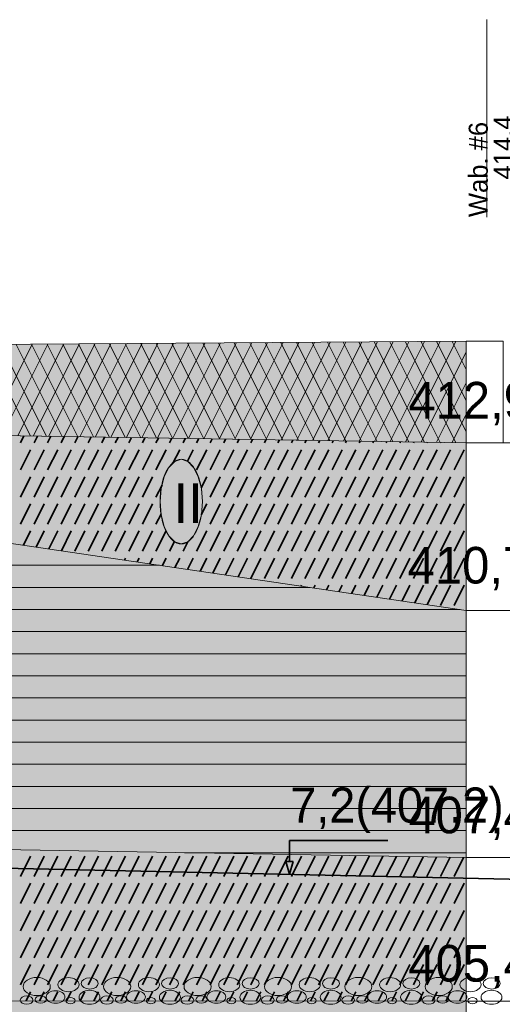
# Model space of a CAD drawing. Header units: millimetres. Extents: x -50987266 to 2610517, y -212233 to 51153522.
# Tile 140 of 174: x 1000655 to 1007268, y -108637 to -95151. Entities that reach past the tile are written whole.
import ezdxf

# ---------------------------------------------------------------- set-up
doc = ezdxf.new("R2010")
doc.units = ezdxf.units.MM
doc.layers.add('PDF4_Geometry', color=7, linetype='Continuous', true_color=0x7f7f7f)
doc.layers.add('PDF4_Solid Fills', color=7, linetype='Continuous', true_color=0xffffff)
doc.layers.add('PDF4_Text', color=7, linetype='Continuous')
doc.layers.add('S - LINE', color=7, linetype='Continuous', lineweight=15)
doc.styles.add('PDF AcadMtavr', font='acadmtavr.ttf')

# ---------------------------------------------------------------- blocks, each defined once
blk = doc.blocks.new('A$C9e718da0')
at = {"layer": 'PDF4_Solid Fills', "transparency": 33554559}
blk.add_hatch(color=256, dxfattribs=at).paths.add_polyline_path([(14281, -6262), (14281, -616), (21818, -675), (56734, -3242), (56734, -6628)])
at = {"layer": 'PDF4_Geometry', "color": 7, "lineweight": 18}
for points in [[(57297, 4495), (57297, 4849)], [(57297, 3831), (57297, 4495)], [(57297, 3327), (57297, 3831)], [(57297, 2930), (57297, 3327)], [(57297, 2523), (57297, 2930)], [(57297, 2145), (57297, 2523)]]:
    blk.add_lwpolyline(points, dxfattribs=at)
at = {"layer": 'PDF4_Geometry', "color": 7, "lineweight": 13}
for points in [[(57743, -947), (57743, 444), (56734, 444), (14281, 298)], [(56734, 444), (14281, 298), (14281, -616)], [(21818, -675), (56734, -947), (56734, 444)], [(45703, 406), (44446, -851)], [(46133, 407), (44871, -854)], [(46562, 409), (45296, -858)], [(45679, 406), (46956, -871)], [(46992, 410), (45721, -861)], [(46106, 407), (47387, -874)], [(47422, 412), (46146, -864)], [(46533, 409), (47819, -877)], [(47852, 413), (46571, -868)], [(46960, 410), (48251, -881)], [(48282, 415), (46996, -871)], [(47387, 412), (48682, -884)], [(48711, 416), (47421, -874)], [(47814, 413), (49114, -887)], [(49141, 418), (47846, -878)], [(48240, 415), (49546, -891)], [(49571, 419), (48271, -881)], [(48667, 416), (49977, -894)], [(50001, 421), (48696, -884)], [(49094, 418), (50409, -898)], [(50430, 422), (49121, -887)], [(49521, 419), (50841, -901)], [(50860, 424), (49546, -891)], [(49948, 420), (51272, -904)], [(51290, 425), (49971, -894)], [(50374, 422), (51704, -908)], [(51720, 427), (50396, -897)], [(50801, 423), (52136, -911)], [(52149, 428), (50821, -901)], [(51228, 425), (52567, -914)], [(52579, 429), (51246, -904)], [(51655, 426), (52999, -918)], [(53009, 431), (51671, -907)], [(52082, 428), (53431, -921)], [(53439, 432), (52096, -911)], [(52509, 429), (53862, -924)], [(53869, 434), (52521, -914)], [(52936, 431), (54294, -928)], [(54299, 435), (52946, -917)], [(53362, 432), (54726, -931)], [(54728, 437), (53371, -921)], [(53789, 434), (55157, -934)], [(55158, 438), (53796, -924)], [(54216, 435), (55589, -938)], [(55588, 440), (54221, -927)], [(54643, 437), (56021, -941)], [(56018, 441), (54646, -930)], [(55070, 438), (56452, -945)], [(56447, 443), (55071, -934)], [(55497, 439), (56734, -798)], [(55924, 441), (56734, -369)], [(56350, 442), (56734, 59)], [(43545, 398), (44797, -854)], [(44843, 403), (43596, -844)], [(43972, 400), (45229, -857)], [(45273, 404), (44021, -848)], [(44399, 401), (45661, -861)], [(44826, 403), (46092, -864)], [(45252, 404), (46524, -867)], [(56734, 301), (55496, -937)], [(56734, -127), (55921, -940)], [(14281, -6262), (14281, -616), (56734, -947)], [(14281, -616), (21818, -675), (56734, -3242)], [(56734, -556), (56346, -944)], [(21818, -675), (56734, -3242), (56734, -947)], [(56734, -947), (58490, -947)], [(48745, -1201), (48584, -1283)], [(48925, -1173), (48745, -1201)], [(49104, -1201), (48925, -1173)], [(49265, -1283), (49104, -1201)], [(48584, -1283), (48456, -1412)], [(49393, -1412), (49265, -1283)], [(48456, -1412), (48373, -1573)], [(49476, -1573), (49393, -1412)], [(48373, -1573), (48345, -1752)], [(49504, -1752), (49476, -1573)], [(48345, -1752), (48373, -1931)], [(49476, -1931), (49504, -1752)], [(48373, -1931), (48456, -2093)], [(49393, -2093), (49476, -1931)], [(48456, -2093), (48584, -2221)], [(49265, -2221), (49393, -2093)], [(48584, -2221), (48745, -2303)], [(49104, -2303), (49265, -2221)], [(48745, -2303), (48925, -2332)], [(48925, -2332), (49104, -2303)], [(14281, -6262), (56734, -6628), (56734, -3242)], [(56734, -3242), (58490, -3242)], [(14281, -8585), (14281, -6262), (56734, -6628)], [(56734, -6628), (56734, -8595), (14281, -8585)], [(56734, -6628), (58490, -6628)], [(56734, -8595), (14281, -8585), (14281, -10253)], [(14281, -10253), (56734, -9789), (56734, -8595)], [(56734, -8595), (58267, -8595)]]:
    blk.add_lwpolyline(points, dxfattribs=at)
at = {"layer": 'PDF4_Geometry', "lineweight": 15}
blk.add_lwpolyline([(56734, -14766), (56734, 444)], dxfattribs=at)
at = {"layer": 'PDF4_Geometry', "color": 1, "lineweight": 0}
for points in [[(14281, -616), (56734, -947)], [(56734, -3242), (21818, -675)], [(14281, -6262), (56734, -6628)], [(14281, -8585), (56734, -8595)]]:
    blk.add_lwpolyline(points, dxfattribs=at)
at = {"layer": 'PDF4_Geometry', "color": 14, "lineweight": 35, "true_color": 0xa80f02}
for points in [[(44616, -852), (44520, -948)], [(44984, -855), (44891, -948)], [(45353, -858), (45263, -948)], [(45721, -861), (45634, -948)], [(46089, -864), (46005, -948)], [(46457, -867), (46376, -948)], [(46826, -870), (46748, -948)], [(47194, -873), (47119, -948)], [(47562, -875), (47490, -948)], [(47931, -878), (47861, -948)], [(48299, -881), (48232, -948)], [(48667, -884), (48604, -948)], [(49036, -887), (48975, -948)], [(49404, -890), (49346, -948)], [(49772, -893), (49717, -948)], [(50141, -895), (50088, -948)], [(50509, -898), (50459, -948)], [(50878, -901), (50831, -948)], [(51246, -904), (51202, -948)], [(51614, -907), (51573, -948)], [(51983, -910), (51944, -948)], [(52351, -913), (52316, -948)], [(52719, -916), (52687, -948)], [(53087, -918), (53058, -948)], [(53456, -921), (53429, -948)], [(53824, -924), (53800, -948)], [(54192, -927), (54171, -948)], [(54561, -930), (54543, -948)], [(54929, -933), (54914, -948)], [(55297, -936), (55285, -948)], [(55666, -939), (55656, -948)], [(56034, -941), (56027, -948)], [(44799, -1041), (44520, -1319)], [(45170, -1041), (44891, -1319)], [(45541, -1041), (45263, -1319)], [(45912, -1041), (45634, -1319)], [(46283, -1041), (46005, -1319)], [(46655, -1041), (46376, -1319)], [(47026, -1041), (46748, -1319)], [(47397, -1041), (47119, -1319)], [(47768, -1041), (47490, -1319)], [(48140, -1041), (47861, -1319)], [(48511, -1041), (48232, -1319)], [(48882, -1041), (48697, -1226)], [(49253, -1041), (49094, -1200)], [(49624, -1041), (49346, -1319)], [(49995, -1041), (49717, -1319)], [(50367, -1041), (50088, -1319)], [(50738, -1041), (50459, -1319)], [(51109, -1041), (50831, -1319)], [(51480, -1041), (51202, -1319)], [(51852, -1041), (51573, -1319)], [(52223, -1041), (51944, -1319)], [(52594, -1041), (52316, -1319)], [(52965, -1041), (52687, -1319)], [(53336, -1041), (53058, -1319)], [(53707, -1041), (53429, -1319)], [(54079, -1041), (53800, -1319)], [(54450, -1041), (54171, -1319)], [(54821, -1041), (54543, -1319)], [(55192, -1041), (54914, -1319)], [(55563, -1041), (55285, -1319)], [(55935, -1041), (55656, -1319)], [(56306, -1041), (56027, -1319)], [(56402, -944), (56399, -948)], [(56677, -1041), (56399, -1319)], [(44799, -1412), (44520, -1690)], [(45170, -1412), (44891, -1690)], [(45541, -1412), (45263, -1690)], [(45912, -1412), (45634, -1690)], [(46283, -1412), (46005, -1690)], [(46655, -1412), (46376, -1690)], [(47026, -1412), (46748, -1690)], [(47397, -1412), (47119, -1690)], [(47768, -1412), (47490, -1690)], [(48140, -1412), (47861, -1690)], [(49624, -1412), (49471, -1565)], [(49995, -1412), (49717, -1690)], [(50367, -1412), (50088, -1690)], [(50738, -1412), (50459, -1690)], [(51109, -1412), (50831, -1690)], [(51480, -1412), (51202, -1690)], [(51852, -1412), (51573, -1690)], [(52223, -1412), (51944, -1690)], [(52594, -1412), (52316, -1690)], [(52965, -1412), (52687, -1690)], [(53336, -1412), (53058, -1690)], [(53707, -1412), (53429, -1690)], [(54079, -1412), (53800, -1690)], [(54450, -1412), (54171, -1690)], [(54821, -1412), (54543, -1690)], [(55192, -1412), (54914, -1690)], [(55563, -1412), (55285, -1690)], [(55935, -1412), (55656, -1690)], [(56306, -1412), (56027, -1690)], [(56677, -1412), (56399, -1690)], [(48398, -1525), (48232, -1690)], [(44799, -1783), (44520, -2061)], [(45170, -1783), (44891, -2061)], [(45541, -1783), (45263, -2061)], [(45912, -1783), (45634, -2061)], [(46283, -1783), (46005, -2061)], [(46655, -1783), (46376, -2061)], [(47026, -1783), (46748, -2061)], [(47397, -1783), (47119, -2061)], [(47768, -1783), (47490, -2061)], [(48140, -1783), (47861, -2061)], [(49624, -1783), (49475, -1932)], [(49995, -1783), (49717, -2061)], [(50367, -1783), (50088, -2061)], [(50738, -1783), (50459, -2061)], [(51109, -1783), (50831, -2061)], [(51480, -1783), (51202, -2061)], [(51852, -1783), (51573, -2061)], [(52223, -1783), (51944, -2061)], [(52594, -1783), (52316, -2061)], [(52965, -1783), (52687, -2061)], [(53336, -1783), (53058, -2061)], [(53707, -1783), (53429, -2061)], [(54079, -1783), (53800, -2061)], [(54450, -1783), (54171, -2061)], [(54821, -1783), (54543, -2061)], [(55192, -1783), (54914, -2061)], [(55563, -1783), (55285, -2061)], [(55935, -1783), (55656, -2061)], [(56306, -1783), (56027, -2061)], [(56677, -1783), (56399, -2061)], [(48372, -1922), (48232, -2061)], [(44799, -2154), (44603, -2350)], [(45170, -2154), (44949, -2375)], [(45541, -2154), (45295, -2401)], [(45912, -2154), (45640, -2426)], [(46283, -2154), (46005, -2433)], [(46655, -2154), (46376, -2433)], [(47026, -2154), (46748, -2433)], [(47397, -2154), (47119, -2433)], [(47768, -2154), (47490, -2433)], [(48140, -2154), (47861, -2433)], [(48511, -2154), (48232, -2433)], [(49624, -2154), (49346, -2433)], [(49995, -2154), (49717, -2433)], [(50367, -2154), (50088, -2433)], [(50738, -2154), (50459, -2433)], [(51109, -2154), (50831, -2433)], [(51480, -2154), (51202, -2433)], [(51852, -2154), (51573, -2433)], [(52223, -2154), (51944, -2433)], [(52594, -2154), (52316, -2433)], [(52965, -2154), (52687, -2433)], [(53336, -2154), (53058, -2433)], [(53707, -2154), (53429, -2433)], [(54079, -2154), (53800, -2433)], [(54450, -2154), (54171, -2433)], [(54821, -2154), (54543, -2433)], [(55192, -2154), (54914, -2433)], [(55563, -2154), (55285, -2433)], [(55935, -2154), (55656, -2433)], [(56306, -2154), (56027, -2433)], [(56677, -2154), (56399, -2433)], [(48737, -2299), (48604, -2433)], [(49104, -2303), (48975, -2433)], [(47026, -2526), (47023, -2528)], [(47397, -2526), (47369, -2553)], [(47768, -2526), (47715, -2579)], [(48140, -2526), (48061, -2604)], [(48511, -2526), (48407, -2630)], [(48882, -2526), (48752, -2655)], [(49253, -2526), (49098, -2681)], [(49624, -2526), (49444, -2706)], [(49995, -2526), (49790, -2731)], [(50367, -2526), (50135, -2757)], [(50738, -2526), (50481, -2782)], [(51109, -2526), (50831, -2804)], [(51480, -2526), (51202, -2804)], [(51852, -2526), (51573, -2804)], [(52223, -2526), (51944, -2804)], [(52594, -2526), (52316, -2804)], [(52965, -2526), (52687, -2804)], [(53336, -2526), (53058, -2804)], [(53707, -2526), (53429, -2804)], [(54079, -2526), (53800, -2804)], [(54450, -2526), (54171, -2804)], [(54821, -2526), (54543, -2804)], [(55192, -2526), (54914, -2804)], [(55563, -2526), (55285, -2804)], [(55935, -2526), (55656, -2804)], [(56306, -2526), (56027, -2804)], [(56677, -2526), (56399, -2804)], [(52223, -2897), (52210, -2909)], [(52594, -2897), (52556, -2935)], [(52965, -2897), (52902, -2960)], [(53336, -2897), (53247, -2986)], [(53707, -2897), (53593, -3011)], [(54079, -2897), (53939, -3036)], [(54450, -2897), (54285, -3062)], [(54821, -2897), (54631, -3087)], [(55192, -2897), (54976, -3113)], [(55563, -2897), (55322, -3138)], [(55935, -2897), (55668, -3163)], [(56306, -2897), (56027, -3175)], [(56677, -2897), (56399, -3175)], [(44799, -6609), (44520, -6887)], [(45170, -6609), (44891, -6887)], [(45541, -6609), (45263, -6887)], [(45912, -6609), (45634, -6887)], [(46283, -6609), (46005, -6887)], [(46655, -6609), (46376, -6887)], [(47026, -6609), (46748, -6887)], [(47397, -6609), (47119, -6887)], [(47768, -6609), (47490, -6887)], [(48140, -6609), (47861, -6887)], [(48511, -6609), (48232, -6887)], [(48882, -6609), (48604, -6887)], [(49253, -6609), (48975, -6887)], [(49624, -6609), (49346, -6887)], [(49995, -6609), (49717, -6887)], [(50367, -6609), (50088, -6887)], [(50738, -6609), (50459, -6887)], [(51109, -6609), (50831, -6887)], [(51480, -6609), (51202, -6887)], [(51852, -6609), (51573, -6887)], [(52223, -6609), (51944, -6887)], [(52594, -6609), (52316, -6887)], [(52965, -6609), (52687, -6887)], [(53336, -6609), (53058, -6887)], [(53707, -6609), (53429, -6887)], [(54079, -6609), (53800, -6887)], [(54450, -6609), (54171, -6887)], [(54819, -6611), (54543, -6887)], [(55186, -6615), (54914, -6887)], [(55555, -6618), (55285, -6887)], [(55923, -6621), (55656, -6887)], [(56291, -6624), (56027, -6887)], [(56659, -6627), (56399, -6887)], [(44799, -6980), (44520, -7258)], [(45170, -6980), (44891, -7258)], [(45541, -6980), (45263, -7258)], [(45912, -6980), (45634, -7258)], [(46283, -6980), (46005, -7258)], [(46655, -6980), (46376, -7258)], [(47026, -6980), (46748, -7258)], [(47397, -6980), (47119, -7258)], [(47768, -6980), (47490, -7258)], [(48140, -6980), (47861, -7258)], [(48511, -6980), (48232, -7258)], [(48882, -6980), (48604, -7258)], [(49253, -6980), (48975, -7258)], [(49624, -6980), (49346, -7258)], [(49995, -6980), (49717, -7258)], [(50367, -6980), (50088, -7258)], [(50738, -6980), (50459, -7258)], [(51109, -6980), (50831, -7258)], [(51480, -6980), (51202, -7258)], [(51852, -6980), (51573, -7258)], [(52223, -6980), (51944, -7258)], [(52594, -6980), (52316, -7258)], [(52965, -6980), (52687, -7258)], [(53336, -6980), (53058, -7258)], [(53707, -6980), (53429, -7258)], [(54079, -6980), (53800, -7258)], [(54450, -6980), (54171, -7258)], [(54821, -6980), (54543, -7258)], [(55192, -6980), (54914, -7258)], [(55563, -6980), (55285, -7258)], [(55935, -6980), (55656, -7258)], [(56306, -6980), (56027, -7258)], [(56677, -6980), (56399, -7258)], [(44799, -7351), (44520, -7630)], [(45170, -7351), (44891, -7630)], [(45541, -7351), (45263, -7630)], [(45912, -7351), (45634, -7630)], [(46283, -7351), (46005, -7630)], [(46655, -7351), (46376, -7630)], [(47026, -7351), (46748, -7630)], [(47397, -7351), (47119, -7630)], [(47768, -7351), (47490, -7630)], [(48140, -7351), (47861, -7630)], [(48511, -7351), (48232, -7630)], [(48882, -7351), (48604, -7630)], [(49253, -7351), (48975, -7630)], [(49624, -7351), (49346, -7630)], [(49995, -7351), (49717, -7630)], [(50367, -7351), (50088, -7630)], [(50738, -7351), (50459, -7630)], [(51109, -7351), (50831, -7630)], [(51480, -7351), (51202, -7630)], [(51852, -7351), (51573, -7630)], [(52223, -7351), (51944, -7630)], [(52594, -7351), (52316, -7630)], [(52965, -7351), (52687, -7630)], [(53336, -7351), (53058, -7630)], [(53707, -7351), (53429, -7630)], [(54079, -7351), (53800, -7630)], [(54450, -7351), (54171, -7630)], [(54821, -7351), (54543, -7630)], [(55192, -7351), (54914, -7630)], [(55563, -7351), (55285, -7630)], [(55935, -7351), (55656, -7630)], [(56306, -7351), (56027, -7630)], [(56677, -7351), (56399, -7630)], [(44799, -7722), (44520, -8001)], [(45170, -7722), (44891, -8001)], [(45541, -7722), (45263, -8001)], [(45912, -7722), (45634, -8001)], [(46283, -7722), (46005, -8001)], [(46655, -7722), (46376, -8001)], [(47026, -7722), (46748, -8001)], [(47397, -7722), (47119, -8001)], [(47768, -7722), (47490, -8001)], [(48140, -7722), (47861, -8001)], [(48511, -7722), (48232, -8001)], [(48882, -7722), (48604, -8001)], [(49253, -7722), (48975, -8001)], [(49624, -7722), (49346, -8001)], [(49995, -7722), (49717, -8001)], [(50367, -7722), (50088, -8001)], [(50738, -7722), (50459, -8001)], [(51109, -7722), (50831, -8001)], [(51480, -7722), (51202, -8001)], [(51852, -7722), (51573, -8001)], [(52223, -7722), (51944, -8001)], [(52594, -7722), (52316, -8001)], [(52965, -7722), (52687, -8001)], [(53336, -7722), (53058, -8001)], [(53707, -7722), (53429, -8001)], [(54079, -7722), (53800, -8001)], [(54450, -7722), (54171, -8001)], [(54821, -7722), (54543, -8001)], [(55192, -7722), (54914, -8001)], [(55563, -7722), (55285, -8001)], [(55935, -7722), (55656, -8001)], [(56306, -7722), (56027, -8001)], [(56677, -7722), (56399, -8001)], [(44799, -8094), (44520, -8372)], [(45170, -8094), (44891, -8372)], [(45541, -8094), (45263, -8372)], [(45912, -8094), (45634, -8372)], [(46283, -8094), (46005, -8372)], [(46655, -8094), (46376, -8372)], [(47026, -8094), (46748, -8372)], [(47397, -8094), (47119, -8372)], [(47768, -8094), (47490, -8372)], [(48140, -8094), (47861, -8372)], [(48511, -8094), (48232, -8372)], [(48882, -8094), (48604, -8372)], [(49253, -8094), (48975, -8372)], [(49624, -8094), (49346, -8372)], [(49995, -8094), (49717, -8372)], [(50367, -8094), (50088, -8372)], [(50738, -8094), (50459, -8372)], [(51109, -8094), (50831, -8372)], [(51480, -8094), (51202, -8372)], [(51852, -8094), (51573, -8372)], [(52223, -8094), (51944, -8372)], [(52594, -8094), (52316, -8372)], [(52965, -8094), (52687, -8372)], [(53336, -8094), (53058, -8372)], [(53707, -8094), (53429, -8372)], [(54079, -8094), (53800, -8372)], [(54450, -8094), (54171, -8372)], [(54821, -8094), (54543, -8372)], [(55192, -8094), (54914, -8372)], [(55563, -8094), (55285, -8372)], [(55935, -8094), (55656, -8372)], [(56306, -8094), (56027, -8372)], [(56677, -8094), (56399, -8372)], [(44799, -8465), (44672, -8592)], [(45170, -8465), (45043, -8592)], [(45541, -8465), (45414, -8592)], [(45912, -8465), (45785, -8592)], [(46283, -8465), (46156, -8592)], [(46655, -8465), (46527, -8592)], [(47026, -8465), (46898, -8592)], [(47397, -8465), (47270, -8592)], [(47768, -8465), (47641, -8592)], [(48140, -8465), (48012, -8593)], [(48511, -8465), (48383, -8593)], [(48882, -8465), (48754, -8593)], [(49253, -8465), (49125, -8593)], [(49624, -8465), (49496, -8593)], [(49995, -8465), (49867, -8593)], [(50367, -8465), (50239, -8593)], [(50738, -8465), (50610, -8593)], [(51109, -8465), (50981, -8593)], [(51480, -8465), (51352, -8593)], [(51852, -8465), (51723, -8593)], [(52223, -8465), (52094, -8593)], [(52594, -8465), (52465, -8594)], [(52965, -8465), (52836, -8594)], [(53336, -8465), (53207, -8594)], [(53707, -8465), (53578, -8594)], [(54079, -8465), (53950, -8594)], [(54450, -8465), (54321, -8594)], [(54821, -8465), (54692, -8594)], [(55192, -8465), (55063, -8594)], [(55563, -8465), (55434, -8594)], [(55935, -8465), (55805, -8594)], [(56306, -8465), (56176, -8594)], [(56677, -8465), (56547, -8595)]]:
    blk.add_lwpolyline(points, dxfattribs=at)
at = {"layer": 'PDF4_Geometry', "color": 30, "lineweight": 18, "true_color": 0xff6600}
for points in [[(48328, -2624), (27211, -2624)], [(52447, -2927), (27616, -2927)], [(56566, -3230), (27679, -3230)], [(56734, -3533), (27570, -3533)], [(56734, -3835), (14281, -3835)], [(56734, -4138), (14281, -4138)], [(56734, -4441), (14281, -4441)], [(56734, -4744), (14281, -4744)], [(56734, -5047), (14281, -5047)], [(56734, -5350), (14281, -5350)], [(56734, -5653), (14281, -5653)], [(56734, -5955), (14281, -5955)], [(56734, -6258), (14281, -6258)], [(56734, -6561), (49014, -6561)]]:
    blk.add_lwpolyline(points, dxfattribs=at)
at = {"layer": 'PDF4_Geometry', "color": 5, "lineweight": 35}
for points in [[(73043, -7086), (303, -6300)], [(51888, -6682), (51888, -6394)], [(51888, -6394), (54587, -6394)], [(51787, -6682), (51988, -6682)], [(51988, -6682), (51888, -6857), (51787, -6682)]]:
    blk.add_lwpolyline(points, dxfattribs=at)
at = {"layer": 'PDF4_Geometry', "color": 7, "lineweight": 13}
blk.add_circle((48924, -1752), 580, dxfattribs=at)
at = {"layer": 'PDF4_Geometry', "color": 1, "lineweight": 0}
blk.add_circle((48924, -1752), 580, dxfattribs=at)
at = {"layer": 'PDF4_Geometry', "lineweight": 15}
for points in [[(44596, -8394), (44596, -8325), (44761, -8270), (44966, -8270)], [(44966, -8270), (45171, -8270), (45337, -8325), (45337, -8394)], [(45547, -8368), (45547, -8315), (45676, -8272), (45836, -8272)], [(45836, -8272), (45995, -8272), (46125, -8315), (46125, -8368)], [(46185, -8351), (46185, -8308), (46289, -8273), (46418, -8273)], [(46418, -8428), (46289, -8428), (46185, -8393), (46185, -8351)], [(46418, -8273), (46546, -8273), (46650, -8308), (46650, -8351)], [(46650, -8351), (46650, -8393), (46546, -8428), (46418, -8428)], [(46799, -8394), (46799, -8325), (46965, -8270), (47169, -8270)], [(47169, -8270), (47374, -8270), (47540, -8325), (47540, -8394)], [(47750, -8368), (47750, -8315), (47879, -8272), (48039, -8272)], [(48039, -8272), (48199, -8272), (48328, -8315), (48328, -8368)], [(48388, -8351), (48388, -8308), (48492, -8273), (48621, -8273)], [(48621, -8428), (48492, -8428), (48388, -8393), (48388, -8351)], [(48621, -8273), (48749, -8273), (48853, -8308), (48853, -8351)], [(48853, -8351), (48853, -8393), (48749, -8428), (48621, -8428)], [(49002, -8394), (49002, -8325), (49168, -8270), (49372, -8270)], [(49372, -8270), (49577, -8270), (49743, -8325), (49743, -8394)], [(49953, -8368), (49953, -8315), (50082, -8272), (50242, -8272)], [(50242, -8272), (50402, -8272), (50531, -8315), (50531, -8368)], [(50591, -8351), (50591, -8308), (50695, -8273), (50824, -8273)], [(50824, -8428), (50695, -8428), (50591, -8393), (50591, -8351)], [(50824, -8273), (50952, -8273), (51056, -8308), (51056, -8351)], [(51056, -8351), (51056, -8393), (50952, -8428), (50824, -8428)], [(51205, -8394), (51205, -8325), (51371, -8270), (51576, -8270)], [(51576, -8270), (51780, -8270), (51946, -8325), (51946, -8394)], [(52156, -8368), (52156, -8315), (52285, -8272), (52445, -8272)], [(52445, -8272), (52605, -8272), (52734, -8315), (52734, -8368)], [(52794, -8351), (52794, -8308), (52898, -8273), (53027, -8273)], [(53027, -8428), (52898, -8428), (52794, -8393), (52794, -8351)], [(53027, -8273), (53155, -8273), (53259, -8308), (53259, -8351)], [(53259, -8351), (53259, -8393), (53155, -8428), (53027, -8428)], [(53408, -8394), (53408, -8325), (53574, -8270), (53779, -8270)], [(53779, -8270), (53983, -8270), (54149, -8325), (54149, -8394)], [(54359, -8368), (54359, -8315), (54488, -8272), (54648, -8272)], [(54648, -8272), (54808, -8272), (54937, -8315), (54937, -8368)], [(54998, -8351), (54998, -8308), (55102, -8273), (55230, -8273)], [(55230, -8428), (55102, -8428), (54998, -8393), (54998, -8351)], [(55230, -8273), (55358, -8273), (55462, -8308), (55462, -8351)], [(55462, -8351), (55462, -8393), (55358, -8428), (55230, -8428)], [(55611, -8394), (55611, -8325), (55777, -8270), (55982, -8270)], [(55982, -8270), (56186, -8270), (56352, -8325), (56352, -8394)], [(56562, -8368), (56562, -8315), (56691, -8272), (56851, -8272)], [(56851, -8272), (57011, -8272), (57140, -8315), (57140, -8368)], [(57201, -8351), (57201, -8308), (57305, -8273), (57433, -8273)], [(57433, -8428), (57305, -8428), (57201, -8393), (57201, -8351)], [(57433, -8273), (57561, -8273), (57665, -8308), (57665, -8351)], [(57665, -8351), (57665, -8393), (57561, -8428), (57433, -8428)], [(44966, -8517), (44761, -8517), (44596, -8462), (44596, -8394)], [(45337, -8394), (45337, -8462), (45171, -8517), (44966, -8517)], [(45224, -8537), (45224, -8489), (45339, -8451), (45482, -8451)], [(45482, -8451), (45624, -8451), (45740, -8489), (45740, -8537)], [(45836, -8465), (45676, -8465), (45547, -8421), (45547, -8368)], [(46125, -8368), (46125, -8421), (45995, -8465), (45836, -8465)], [(46125, -8541), (46125, -8488), (46253, -8446), (46411, -8446)], [(46411, -8446), (46570, -8446), (46698, -8488), (46698, -8541)], [(47169, -8517), (46965, -8517), (46799, -8462), (46799, -8394)], [(47540, -8394), (47540, -8462), (47374, -8517), (47169, -8517)], [(47427, -8537), (47427, -8489), (47542, -8451), (47685, -8451)], [(47685, -8451), (47827, -8451), (47943, -8489), (47943, -8537)], [(48039, -8465), (47879, -8465), (47750, -8421), (47750, -8368)], [(48328, -8368), (48328, -8421), (48199, -8465), (48039, -8465)], [(48328, -8541), (48328, -8488), (48456, -8446), (48615, -8446)], [(48615, -8446), (48773, -8446), (48901, -8488), (48901, -8541)], [(49372, -8517), (49168, -8517), (49002, -8462), (49002, -8394)], [(49743, -8394), (49743, -8462), (49577, -8517), (49372, -8517)], [(49630, -8537), (49630, -8489), (49745, -8451), (49888, -8451)], [(49888, -8451), (50030, -8451), (50146, -8489), (50146, -8537)], [(50242, -8465), (50082, -8465), (49953, -8421), (49953, -8368)], [(50531, -8368), (50531, -8421), (50402, -8465), (50242, -8465)], [(50531, -8541), (50531, -8488), (50659, -8446), (50818, -8446)], [(50818, -8446), (50976, -8446), (51104, -8488), (51104, -8541)], [(51576, -8517), (51371, -8517), (51205, -8462), (51205, -8394)], [(51946, -8394), (51946, -8462), (51780, -8517), (51576, -8517)], [(51833, -8537), (51833, -8489), (51949, -8451), (52091, -8451)], [(52091, -8451), (52233, -8451), (52349, -8489), (52349, -8537)], [(52445, -8465), (52285, -8465), (52156, -8421), (52156, -8368)], [(52734, -8368), (52734, -8421), (52605, -8465), (52445, -8465)], [(52734, -8541), (52734, -8488), (52862, -8446), (53021, -8446)], [(53021, -8446), (53179, -8446), (53307, -8488), (53307, -8541)], [(53779, -8517), (53574, -8517), (53408, -8462), (53408, -8394)], [(54149, -8394), (54149, -8462), (53983, -8517), (53779, -8517)], [(54036, -8537), (54036, -8489), (54152, -8451), (54294, -8451)], [(54294, -8451), (54436, -8451), (54552, -8489), (54552, -8537)], [(54648, -8465), (54488, -8465), (54359, -8421), (54359, -8368)], [(54937, -8368), (54937, -8421), (54808, -8465), (54648, -8465)], [(54937, -8541), (54937, -8488), (55065, -8446), (55224, -8446)], [(55224, -8446), (55382, -8446), (55510, -8488), (55510, -8541)], [(55982, -8517), (55777, -8517), (55611, -8462), (55611, -8394)], [(56352, -8394), (56352, -8462), (56186, -8517), (55982, -8517)], [(56239, -8537), (56239, -8489), (56355, -8451), (56497, -8451)], [(56497, -8451), (56639, -8451), (56755, -8489), (56755, -8537)], [(56851, -8465), (56691, -8465), (56562, -8421), (56562, -8368)], [(57140, -8368), (57140, -8421), (57011, -8465), (56851, -8465)], [(57140, -8541), (57140, -8488), (57268, -8446), (57427, -8446)], [(57427, -8446), (57585, -8446), (57713, -8488), (57713, -8541)], [(44514, -8580), (44514, -8548), (44592, -8522), (44687, -8522)], [(44687, -8637), (44592, -8637), (44514, -8612), (44514, -8580)], [(44687, -8522), (44783, -8522), (44860, -8548), (44860, -8580)], [(44860, -8580), (44860, -8612), (44783, -8637), (44687, -8637)], [(44922, -8573), (44922, -8545), (44990, -8522), (45074, -8522)], [(45074, -8623), (44990, -8623), (44922, -8600), (44922, -8573)], [(45074, -8522), (45158, -8522), (45226, -8545), (45226, -8573)], [(45226, -8573), (45226, -8600), (45158, -8623), (45074, -8623)], [(45482, -8623), (45339, -8623), (45224, -8584), (45224, -8537)], [(45740, -8537), (45740, -8584), (45624, -8623), (45482, -8623)], [(45765, -8588), (45765, -8565), (45821, -8546), (45890, -8546)], [(45890, -8630), (45821, -8630), (45765, -8611), (45765, -8588)], [(45890, -8546), (45959, -8546), (46015, -8565), (46015, -8588)], [(46015, -8588), (46015, -8611), (45959, -8630), (45890, -8630)], [(46411, -8637), (46253, -8637), (46125, -8594), (46125, -8541)], [(46698, -8541), (46698, -8594), (46570, -8637), (46411, -8637)], [(46717, -8580), (46717, -8548), (46795, -8522), (46890, -8522)], [(46890, -8637), (46795, -8637), (46717, -8612), (46717, -8580)], [(46890, -8522), (46986, -8522), (47063, -8548), (47063, -8580)], [(47063, -8580), (47063, -8612), (46986, -8637), (46890, -8637)], [(47125, -8573), (47125, -8545), (47193, -8522), (47277, -8522)], [(47277, -8623), (47193, -8623), (47125, -8600), (47125, -8573)], [(47277, -8522), (47361, -8522), (47429, -8545), (47429, -8573)], [(47429, -8573), (47429, -8600), (47361, -8623), (47277, -8623)], [(47685, -8623), (47542, -8623), (47427, -8584), (47427, -8537)], [(47943, -8537), (47943, -8584), (47827, -8623), (47685, -8623)], [(47968, -8588), (47968, -8565), (48024, -8546), (48093, -8546)], [(48093, -8630), (48024, -8630), (47968, -8611), (47968, -8588)], [(48093, -8546), (48162, -8546), (48218, -8565), (48218, -8588)], [(48218, -8588), (48218, -8611), (48162, -8630), (48093, -8630)], [(48615, -8637), (48456, -8637), (48328, -8594), (48328, -8541)], [(48901, -8541), (48901, -8594), (48773, -8637), (48615, -8637)], [(48920, -8580), (48920, -8548), (48998, -8522), (49093, -8522)], [(49093, -8637), (48998, -8637), (48920, -8612), (48920, -8580)], [(49093, -8522), (49189, -8522), (49266, -8548), (49266, -8580)], [(49266, -8580), (49266, -8612), (49189, -8637), (49093, -8637)], [(49328, -8573), (49328, -8545), (49396, -8522), (49480, -8522)], [(49480, -8623), (49396, -8623), (49328, -8600), (49328, -8573)], [(49480, -8522), (49564, -8522), (49632, -8545), (49632, -8573)], [(49632, -8573), (49632, -8600), (49564, -8623), (49480, -8623)], [(49888, -8623), (49745, -8623), (49630, -8584), (49630, -8537)], [(50146, -8537), (50146, -8584), (50030, -8623), (49888, -8623)], [(50171, -8588), (50171, -8565), (50227, -8546), (50296, -8546)], [(50296, -8630), (50227, -8630), (50171, -8611), (50171, -8588)], [(50296, -8546), (50365, -8546), (50421, -8565), (50421, -8588)], [(50421, -8588), (50421, -8611), (50365, -8630), (50296, -8630)], [(50818, -8637), (50659, -8637), (50531, -8594), (50531, -8541)], [(51104, -8541), (51104, -8594), (50976, -8637), (50818, -8637)], [(51123, -8580), (51123, -8548), (51201, -8522), (51296, -8522)], [(51296, -8637), (51201, -8637), (51123, -8612), (51123, -8580)], [(51296, -8522), (51392, -8522), (51469, -8548), (51469, -8580)], [(51469, -8580), (51469, -8612), (51392, -8637), (51296, -8637)], [(51531, -8573), (51531, -8545), (51599, -8522), (51683, -8522)], [(51683, -8623), (51599, -8623), (51531, -8600), (51531, -8573)], [(51683, -8522), (51767, -8522), (51835, -8545), (51835, -8573)], [(51835, -8573), (51835, -8600), (51767, -8623), (51683, -8623)], [(52091, -8623), (51949, -8623), (51833, -8584), (51833, -8537)], [(52349, -8537), (52349, -8584), (52233, -8623), (52091, -8623)], [(52374, -8588), (52374, -8565), (52430, -8546), (52499, -8546)], [(52499, -8630), (52430, -8630), (52374, -8611), (52374, -8588)], [(52499, -8546), (52568, -8546), (52624, -8565), (52624, -8588)], [(52624, -8588), (52624, -8611), (52568, -8630), (52499, -8630)], [(53021, -8637), (52862, -8637), (52734, -8594), (52734, -8541)], [(53307, -8541), (53307, -8594), (53179, -8637), (53021, -8637)], [(53326, -8580), (53326, -8548), (53404, -8522), (53499, -8522)], [(53499, -8637), (53404, -8637), (53326, -8612), (53326, -8580)], [(53499, -8522), (53595, -8522), (53672, -8548), (53672, -8580)], [(53672, -8580), (53672, -8612), (53595, -8637), (53499, -8637)], [(53734, -8573), (53734, -8545), (53802, -8522), (53886, -8522)], [(53886, -8623), (53802, -8623), (53734, -8600), (53734, -8573)], [(53886, -8522), (53970, -8522), (54038, -8545), (54038, -8573)], [(54038, -8573), (54038, -8600), (53970, -8623), (53886, -8623)], [(54294, -8623), (54152, -8623), (54036, -8584), (54036, -8537)], [(54552, -8537), (54552, -8584), (54436, -8623), (54294, -8623)], [(54577, -8588), (54577, -8565), (54633, -8546), (54702, -8546)], [(54702, -8630), (54633, -8630), (54577, -8611), (54577, -8588)], [(54702, -8546), (54771, -8546), (54827, -8565), (54827, -8588)], [(54827, -8588), (54827, -8611), (54771, -8630), (54702, -8630)], [(55224, -8637), (55065, -8637), (54937, -8594), (54937, -8541)], [(55510, -8541), (55510, -8594), (55382, -8637), (55224, -8637)], [(55529, -8580), (55529, -8548), (55607, -8522), (55702, -8522)], [(55702, -8637), (55607, -8637), (55529, -8612), (55529, -8580)], [(55702, -8522), (55798, -8522), (55876, -8548), (55876, -8580)], [(55876, -8580), (55876, -8612), (55798, -8637), (55702, -8637)], [(55937, -8573), (55937, -8545), (56005, -8522), (56089, -8522)], [(56089, -8623), (56005, -8623), (55937, -8600), (55937, -8573)], [(56089, -8522), (56173, -8522), (56241, -8545), (56241, -8573)], [(56241, -8573), (56241, -8600), (56173, -8623), (56089, -8623)], [(56497, -8623), (56355, -8623), (56239, -8584), (56239, -8537)], [(56755, -8537), (56755, -8584), (56639, -8623), (56497, -8623)], [(56780, -8588), (56780, -8565), (56836, -8546), (56905, -8546)], [(56905, -8630), (56836, -8630), (56780, -8611), (56780, -8588)], [(56905, -8546), (56974, -8546), (57030, -8565), (57030, -8588)], [(57030, -8588), (57030, -8611), (56974, -8630), (56905, -8630)], [(57427, -8637), (57268, -8637), (57140, -8594), (57140, -8541)], [(57713, -8541), (57713, -8594), (57585, -8637), (57427, -8637)]]:
    blk.add_open_spline(points, degree=3, dxfattribs=at)
at = {"layer": 'PDF4_Solid Fills', "lineweight": 13, "transparency": 33554559}
for points in [[(14281, -616), (14281, 298), (56734, -947), (56734, 444)], [(21818, -675), (56734, -947), (56734, -3242)], [(14281, -8585), (14281, -6262), (56734, -8595), (56734, -6628)], [(14281, -10253), (14281, -8585), (56734, -9789), (56734, -8595)]]:
    blk.add_solid(points, dxfattribs=at)
at = {"layer": 'PDF4_Solid Fills', "lineweight": 35, "transparency": 33554559}
for points in [[(55148, -824), (55148, -84), (56597, -824), (56597, -84)], [(55129, -3085), (55129, -2345), (56582, -3085), (56582, -2345)], [(51912, -6377), (51912, -5669), (54573, -6377), (54573, -5669)], [(55148, -6505), (55148, -5765), (56662, -6505), (56662, -5765)], [(55148, -8536), (55148, -7796), (56643, -8536), (56643, -7796)]]:
    blk.add_solid(points, dxfattribs=at)
at = {"layer": 'PDF4_Solid Fills', "color": 5, "lineweight": 35, "transparency": 33554559}
blk.add_solid([(51888, -6857), (51787, -6682), (51988, -6682)], dxfattribs=at)
at = {"layer": 'PDF4_Text', "char_height": 523.4, "attachment_point": 4, "rotation": 90, "style": 'PDF AcadMtavr'}
for s, insert in [('Wab. #6', (57068, 2145)), ('414,4', (57797, 2660))]:
    blk.add_mtext(s, dxfattribs=dict(at, insert=insert))
at = {"layer": 'PDF4_Text', "char_height": 501.6, "attachment_point": 4, "style": 'PDF AcadMtavr'}
for s, insert in [('412,9', (55149, -410)), ('410,7', (55129, -2670)), ('407,4', (55149, -6091)), ('405,4', (55148, -8122))]:
    blk.add_mtext(s, dxfattribs=dict(at, insert=insert))
at = {"layer": 'PDF4_Text', "color": 1, "insert": (48708, -1774), "char_height": 545.1, "attachment_point": 4, "style": 'PDF AcadMtavr'}
blk.add_mtext('II', dxfattribs=at)
at = {"layer": 'PDF4_Text', "color": 5, "insert": (51912, -5980), "char_height": 479.7, "attachment_point": 4, "style": 'PDF AcadMtavr'}
blk.add_mtext('7,2(407,2)', dxfattribs=at)

msp = doc.modelspace()

# ---------------------------------------------------------------- block references
at = {"layer": 'S - LINE', "xscale": 0.5}
msp.add_blockref('A$C9e718da0', (978406.3, -100000), dxfattribs=at)

doc.saveas('drawing.dxf')
